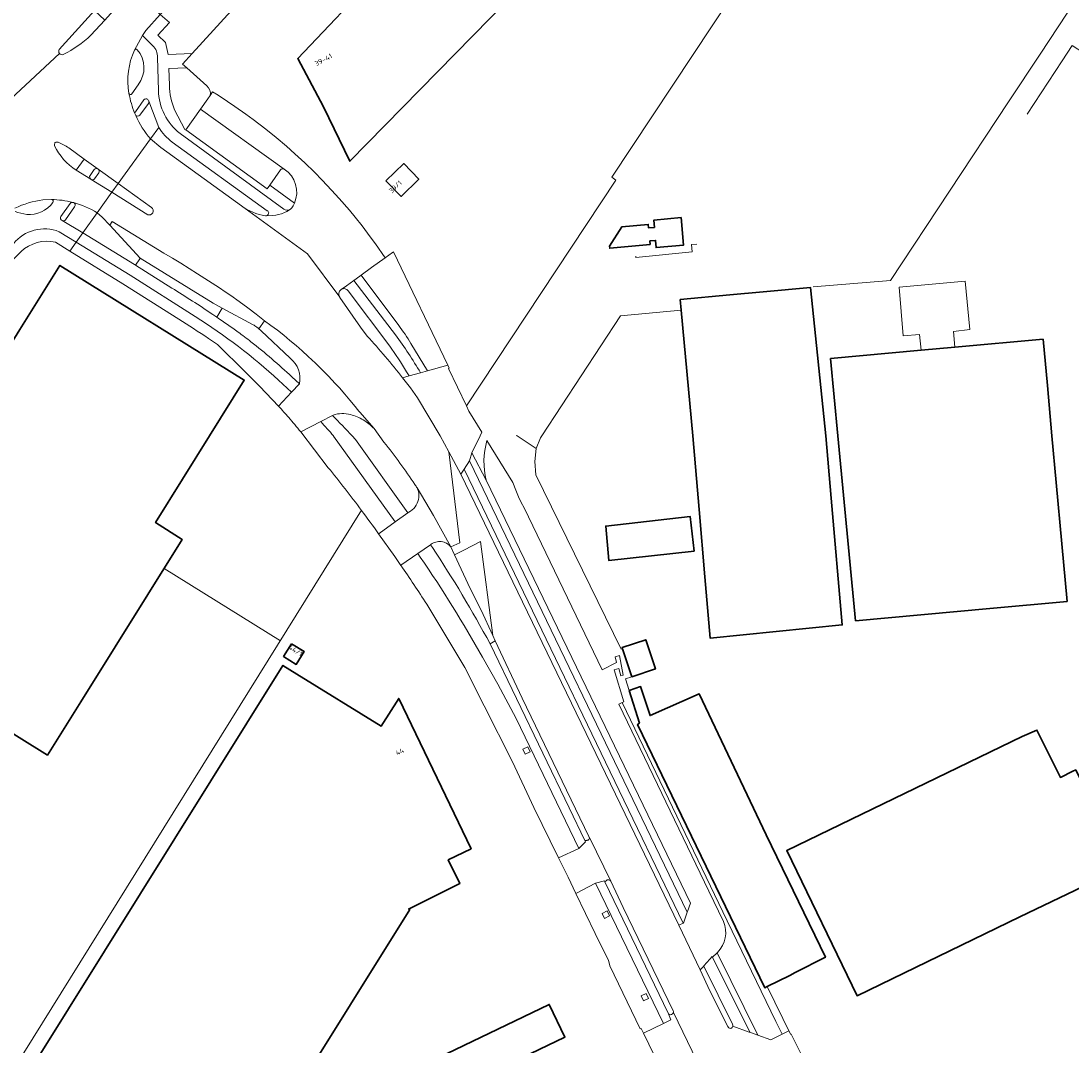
# Model space of a CAD drawing. Extents: x 151587 to 155483, y 462503 to 464608.
# Tile 201 of 236: x 154020 to 154210, y 463890 to 464075. Entities that reach past the tile are written whole.
import ezdxf
from ezdxf.enums import TextEntityAlignment as Align

# ---------------------------------------------------------------- set-up
doc = ezdxf.new("R2010")
doc.units = 0
doc.header["$LTSCALE"] = 0.5
for name, color, linetype, lineweight in [('B-RO-GR-BEPLANTING_CULTUUR_BODEMBEDEKKER-GV', 251, 'CONTINUOUS', 18), ('B-RO-GR-BEPLANTING_CULTUUR_HEESTERS-GV', 251, 'CONTINUOUS', 18), ('B-RO-GR-GROENVOORZIENING-GV', 251, 'CONTINUOUS', 18), ('B-RO-IE-TERREINAFSCHEIDING_KUNSTMATIG_HEKWERK-G', 251, 'IE-TERREINAFSCHEIDING-KUNSTMATIG', 18), ('B-RO-IE-TERREINAFSCHEIDING_KUNSTMATIG_MUUR-G', 251, 'IE-TERREINAFSCHEIDING-KUNSTMATIG-DICHT', 18), ('B-RO-OG-BEBOUWING-GV', 6, 'CONTINUOUS', 35), ('B-RO-OG-BEBOUWING-T18', 1, 'CONTINUOUS', 18), ('B-RO-OG-TERREIN_CULTUURSCHEIDING-GV', 251, 'CONTINUOUS', 18), ('B-RO-VH-VERHARDING_ASFALT-GV', 251, 'CONTINUOUS', 18), ('B-RO-VH-VERHARDING_BETON-GV', 251, 'CONTINUOUS', 18), ('B-RO-VH-VERHARDING_BETONSTRAATSTEEN-GV', 251, 'CONTINUOUS', 18), ('B-RO-VH-VERHARDING_TEGEL-GV', 251, 'CONTINUOUS', 18)]:
    doc.layers.add(name, color=color, linetype=linetype, lineweight=lineweight)
doc.styles.add('NLCS-ISO-M200-T18', font='NLCS-ISO.ttf', dxfattribs={"height": 0.36})
doc.linetypes.add('IE-TERREINAFSCHEIDING-KUNSTMATIG', pattern='A,4,[82,NLCS.SHX,S=0.75,R=90,X=0,Y=0],4,-2', length=10)
doc.linetypes.add('IE-TERREINAFSCHEIDING-KUNSTMATIG-DICHT', pattern='A,8,-1,[82,NLCS.SHX,S=0.75,R=90,X=0,Y=0],-1', length=10)

msp = doc.modelspace()

# ---------------------------------------------------------------- linework, layer by layer
at = {"layer": 'B-RO-GR-BEPLANTING_CULTUUR_BODEMBEDEKKER-GV', "flags": 128}
for points in [[(154090.812, 464016.727), (154093.831, 464011.775), (154097.467, 464012.797), (154087.654, 464033.267), (154087.513, 464033.165), (154086.18, 464032.205), (154083.703, 464030.42)], [(154083.703, 464030.42), (154081.819, 464029.063), (154081.827, 464029.052), (154088.612, 464019.964)], [(154156.775, 463894.214), (154147.974, 463912.395), (154128.963, 463951.818), (154128.364, 463951.517), (154144.676, 463917.76), (154147.316, 463912.294)], [(154146.195, 463906.692), (154146.14, 463906.637), (154153.518, 463891.726), (154155.866, 463890.894), (154157.896, 463891.897), (154156.775, 463894.214)]]:
    msp.add_lwpolyline(points, dxfattribs=at)
at = {"layer": 'B-RO-GR-BEPLANTING_CULTUUR_BODEMBEDEKKER-GV'}
for points in [[(154088.612, 464019.964, -0.0252272), (154090.812, 464016.727)], [(154147.316, 463912.294, -0.3018434), (154146.195, 463906.692)]]:
    msp.add_lwpolyline(points, format="xyb", dxfattribs=at)
at = {"layer": 'B-RO-GR-BEPLANTING_CULTUUR_HEESTERS-GV', "flags": 128}
for points in [[(154067.265, 464048.078), (154065.306, 464045.317), (154069.755, 464042.049)], [(154067.926, 464048.192), (154067.908, 464048.202)]]:
    msp.add_lwpolyline(points, dxfattribs=at)
at = {"layer": 'B-RO-GR-BEPLANTING_CULTUUR_HEESTERS-GV'}
for points in [[(154067.908, 464048.202, 0.3734581), (154067.265, 464048.078)], [(154069.755, 464042.049, 0.3725961), (154067.926, 464048.192)]]:
    msp.add_lwpolyline(points, format="xyb", dxfattribs=at)
at = {"layer": 'B-RO-GR-GROENVOORZIENING-GV', "flags": 128}
for points in [[(154111.029, 463943.413), (154111.463, 463942.512), (154112.364, 463942.946), (154111.93, 463943.847)], [(154125.356, 463913.739), (154125.789, 463912.838), (154126.69, 463913.272), (154126.257, 463914.173)], [(154132.432, 463898.828), (154132.865, 463897.927), (154133.766, 463898.361), (154133.333, 463899.262)]]:
    msp.add_lwpolyline(points, close=True, dxfattribs=at)
at = {"layer": 'B-RO-IE-TERREINAFSCHEIDING_KUNSTMATIG_HEKWERK-G', "flags": 128}
for points in [[(154100.833, 464005.419), (154127.817, 464046.246), (154127.136, 464046.785), (154181.727, 464129.239), (154215.856, 464101.921), (154230.302, 464090.048), (154247.922, 464064.19), (154249.085, 464062.074), (154250.254, 464060.426), (154254.942, 464059.25), (154258.363, 464047.51), (154250.571, 464046.716)], [(154114.46, 464000), (154128.675, 464021.711), (154139.62, 464022.727)], [(154109.864, 464000.1), (154110.015, 464000)], [(154110.015, 464000), (154113.446, 463997.721), (154113.181, 463995.378), (154113.401, 463992.963), (154128.837, 463961.487)], [(154113.446, 463997.721), (154114.222, 463999.636), (154114.46, 464000)], [(154017.498, 463883.124), (154081.918, 463986.613)], [(154067.237, 463962.993), (154046.221, 463976.08)], [(154162.057, 463886.846), (154159.534, 463891.891), (154159.383, 463891.938), (154155.216, 463900.5)]]:
    msp.add_lwpolyline(points, dxfattribs=at)
at = {"layer": 'B-RO-IE-TERREINAFSCHEIDING_KUNSTMATIG_MUUR-G', "flags": 128}
for points in [[(154222.26, 464096.034), (154204.514, 464069.016), (154198.798, 464060.373), (154177.459, 464028.088), (154163.497, 464026.931)], [(154217.944, 464089.463), (154223.994, 464085.478), (154224.944, 464074.627), (154219.596, 464066.5), (154216.972, 464066.21), (154210.314, 464070.58), (154208.48, 464067.799), (154202.146, 464058.176)], [(154142.509, 464034.675), (154141.545, 464034.571), (154141.664, 464033.267), (154131.454, 464032.267), (154131.442, 464032.497)], [(154189.112, 464016.032), (154188.841, 464018.883), (154191.78, 464019.233), (154190.973, 464027.942), (154179.019, 464026.869), (154179.755, 464018.1), (154182.714, 464018.345), (154183.014, 464015.476)], [(154130.731, 463956.476), (154129.591, 463956.095), (154130.277, 463954.038)]]:
    msp.add_lwpolyline(points, dxfattribs=at)
at = {"layer": 'B-RO-OG-BEBOUWING-GV', "flags": 128}
for points in [[(154126.153, 464159.536), (154106.376, 464138.222), (154080.15, 464109.958), (154069.438, 464098.493), (154080.398, 464088.239), (154085.159, 464083.785), (154070.362, 464068.203), (154075.02, 464059.446), (154079.785, 464049.647), (154124.147, 464094.93), (154115.696, 464103.46), (154156.11, 464147.047), (154137.462, 464154.821)], [(154086.311, 464046.104), (154089.035, 464043.295), (154092.24, 464046.403), (154089.516, 464049.212)], [(154133.963, 464035.26), (154135.023, 464035.342), (154135.129, 464034.027), (154140.096, 464034.5), (154139.636, 464039.462), (154134.691, 464038.987), (154134.817, 464037.683), (154133.752, 464037.58), (154133.69, 464038.217), (154128.927, 464037.771), (154126.72, 464034.273), (154126.734, 464033.932), (154134.024, 464034.623)], [(154009.602, 464002.279), (154008.182, 464000), (154000, 463986.866), (153987.013, 463966.02), (154000, 463958.019), (154005.575, 463954.489), (154025.137, 463942.332), (154031.204, 463951.955), (154049.485, 463981.323), (154044.689, 463984.356), (154054.433, 464000), (154060.72, 464010.095), (154027.39, 464030.831), (154020.177, 464019.254)], [(154148.457, 464025.517), (154139.496, 464024.658), (154139.672, 464022.732), (154141.748, 464000), (154142.894, 463986.694), (154143.941, 463974.541), (154144.897, 463963.437), (154168.756, 463965.852), (154166.767, 463988.766), (154165.792, 464000), (154163.047, 464026.81), (154154.468, 464026.05)], [(154207.415, 463991.619), (154206.651, 464000), (154205.818, 464009.131), (154205.056, 464017.486), (154189.112, 464016.032), (154183.014, 464015.476), (154166.651, 464013.984), (154167.986, 464000), (154171.174, 463966.621), (154195.414, 463968.831), (154209.377, 463970.104), (154208.426, 463980.538)], [(154141.999, 463979.166), (154141.297, 463985.447), (154126.018, 463983.732), (154126.592, 463977.495)], [(154130.731, 463956.476), (154135.011, 463957.895), (154133.255, 463963.19), (154128.971, 463961.77), (154129.048, 463961.539)], [(154069.26, 463962.461), (154067.817, 463960.161), (154070.099, 463958.729), (154071.54, 463961.04)], [(154070.236, 463956.979), (154067.697, 463958.555), (154022.447, 463886.078), (154058.752, 463863.391), (154069.178, 463880.099), (154090.597, 463914.424), (154090.412, 463914.51), (154099.632, 463919.128), (154097.557, 463923.383), (154101.703, 463925.409), (154088.628, 463952.574), (154085.417, 463947.557)], [(154130.277, 463954.038), (154132.115, 463948.136), (154131.77, 463947.881), (154154.745, 463900.289), (154155.216, 463900.5), (154159.268, 463902.503), (154160.257, 463903.067), (154165.702, 463905.794), (154155.03, 463927.907), (154142.909, 463953.388), (154134.04, 463949.462), (154132.312, 463954.718)], [(154216.555, 463920.647), (154212.262, 463929.669), (154215.281, 463930.988), (154214.669, 463932.21), (154212.939, 463935.666), (154210.939, 463939.661), (154210.444, 463939.458), (154208.169, 463938.294), (154203.928, 463946.869), (154201.247, 463945.723), (154158.716, 463925.124), (154171.448, 463898.855), (154200.859, 463913.12)], [(154091.113, 463885.411), (154093.941, 463879.525), (154118.639, 463891.389), (154115.811, 463897.275)]]:
    msp.add_lwpolyline(points, close=True, dxfattribs=at)
at = {"layer": 'B-RO-OG-TERREIN_CULTUURSCHEIDING-GV', "flags": 128}
for points in [[(154056.158, 464083.438), (154053.959, 464085.508), (154045.526, 464076.13), (154047.191, 464074.721), (154045.094, 464072.448), (154046.499, 464071.071), (154046.982, 464068.926), (154051.272, 464069.091), (154060.251, 464078.985)], [(154053.934, 464063.246), (154050.312, 464066.495), (154047.08, 464066.37), (154047.196, 464063.374)], [(154050.157, 464055.338), (154052.829, 464059.077), (154054.153, 464060.929), (154054.567, 464061.508)], [(154048.115, 464058.931), (154049.964, 464055.397), (154050.157, 464055.338)], [(154045.272, 464055.766), (154043.741, 464053.661)], [(154043.741, 464053.661), (154045.635, 464052.138), (154060.185, 464041.565)], [(154064.95, 464040.69), (154064.822, 464040.658), (154047.697, 464053.115)], [(154078.244, 464026.484), (154078.236, 464026.479), (154078.176, 464026.435)], [(154086.996, 464016.249), (154079.461, 464026.214)], [(154077.967, 464025.056), (154077.982, 464025.036), (154081.681, 464019.657), (154082.922, 464018.059)], [(154062.293, 464020.103), (154056.685, 464023.071), (154055.74, 464021.464)], [(154063.368, 464019.343), (154063.348, 464019.36)], [(154069.031, 464014.045), (154063.749, 464019.002)], [(154069.302, 464010.668), (154070.671, 464009.445)], [(154089.327, 464010.508), (154090.509, 464010.84), (154090.046, 464011.615)], [(154076.768, 464003.784), (154076.631, 464003.712)], [(154085.949, 463998.864), (154084.163, 464001.334)], [(154080.219, 464000), (154080.779, 463999.386), (154090.247, 463986.107), (154090.442, 463986.215)], [(154094.461, 463980.428), (154094.352, 463980.351), (154094.7, 463979.863)], [(154105.115, 463962.445), (154106.062, 463962.993), (154105.606, 463963.972), (154103.483, 463968.528), (154101.501, 463972.457), (154098.713, 463978.522), (154098.044, 463979.977)], [(154123.069, 463927.429), (154123.055, 463927.457), (154122.962, 463927.647), (154110.898, 463952.612), (154106.062, 463962.993), (154105.115, 463962.445), (154119.423, 463932.808), (154122.26, 463926.903), (154122.588, 463926.933), (154122.626, 463926.932), (154122.664, 463926.935), (154122.701, 463926.941), (154122.738, 463926.95), (154122.774, 463926.962), (154122.809, 463926.977), (154122.842, 463926.995)], [(154126.281, 463919.784), (154126.25, 463919.768), (154126.22, 463919.749), (154126.193, 463919.727), (154126.167, 463919.703), (154126.144, 463919.677), (154125.858, 463919.418), (154137.297, 463895.718), (154137.306, 463895.694), (154137.365, 463895.59)], [(154138.197, 463896.148), (154129.182, 463914.77), (154126.934, 463919.545)], [(154148.928, 463893.718), (154143.731, 463904.222), (154143.079, 463903.517)], [(154143.079, 463903.517), (154144.808, 463899.72), (154148.091, 463893.29)]]:
    msp.add_lwpolyline(points, dxfattribs=at)
at = {"layer": 'B-RO-OG-TERREIN_CULTUURSCHEIDING-GV'}
for points in [[(154047.196, 464063.374, 0.1010636), (154048.115, 464058.931)], [(154054.567, 464061.508, 0.2536257), (154053.934, 464063.246)], [(154047.697, 464053.115, -0.097714), (154045.272, 464055.766)], [(154060.185, 464041.565, 0.1065958), (154064.53, 464039.758)], [(154064.738, 464039.782, 0.5702551), (154064.95, 464040.69)], [(154064.53, 464039.758, 0.1919724), (154064.738, 464039.782)], [(154078.176, 464026.435, 0.4082317), (154077.967, 464025.056)], [(154079.461, 464026.214, 0.4206041), (154078.244, 464026.484)], [(154055.74, 464021.464, -0.0054948), (154059.589, 464018.773)], [(154062.638, 464019.892, 0.0254363), (154062.293, 464020.103)], [(154062.968, 464019.661, 0.0268456), (154062.638, 464019.892)], [(154063.348, 464019.36, 0.0190042), (154062.968, 464019.661)], [(154059.589, 464018.773, -0.0125525), (154061.911, 464017.036)], [(154063.749, 464019.002, 0.0193313), (154063.368, 464019.343)], [(154082.922, 464018.059, -0.0170563), (154089.327, 464010.508)], [(154061.911, 464017.036, -0.0114945), (154065.679, 464013.937)], [(154090.046, 464011.615, 0.0106997), (154086.996, 464016.249)], [(154065.679, 464013.937, -0.0113174), (154069.302, 464010.668)], [(154070.671, 464009.445, 0.2804408), (154069.031, 464014.045)], [(154076.631, 464003.712, -0.0131469), (154080.219, 464000)], [(154078.329, 464004.049, 0.0723701), (154076.768, 464003.784)], [(154079.901, 464003.87, 0.071821), (154078.329, 464004.049)], [(154082.213, 464002.905, 0.0704965), (154079.901, 464003.87)], [(154084.163, 464001.334, 0.070163), (154082.213, 464002.905)], [(154091.547, 463991.216, 0.0247763), (154085.949, 463998.864)], [(154091.927, 463990.618, 0.0571549), (154091.547, 463991.216)], [(154092.166, 463989.951, 0.0553495), (154091.927, 463990.618)], [(154092.189, 463988.542, 0.1114316), (154092.166, 463989.951)], [(154090.442, 463986.215, 0.1123249), (154091.576, 463987.183)], [(154091.576, 463987.183, 0.1113563), (154092.189, 463988.542)], [(154095.342, 463980.841, 0.1007067), (154094.461, 463980.428)], [(154094.7, 463979.863, -0.0222335), (154105.115, 463962.445)], [(154096.312, 463980.906, 0.0999656), (154095.342, 463980.841)], [(154097.266, 463980.605, 0.0932671), (154096.312, 463980.906)], [(154098.044, 463979.977, 0.0924707), (154097.266, 463980.605)], [(154122.842, 463926.995, 0.1467604), (154123.02, 463927.185)], [(154123.02, 463927.185, 0.1520908), (154123.069, 463927.429)], [(154126.452, 463919.817, 0.1238413), (154126.281, 463919.784)], [(154126.725, 463919.739, 0.13256), (154126.452, 463919.817)], [(154126.934, 463919.545, 0.1316092), (154126.725, 463919.739)], [(154138.24, 463895.845, 0.1552672), (154138.197, 463896.148)], [(154137.365, 463895.59, 0.1277479), (154137.548, 463895.445)], [(154137.548, 463895.445, 0.2070175), (154137.92, 463895.438)], [(154137.92, 463895.438, 0.2082046), (154138.21, 463895.734)], [(154138.21, 463895.734, 0.052645), (154138.24, 463895.845)], [(154148.091, 463893.29, 0.0820945), (154148.154, 463893.157)], [(154148.154, 463893.157, 0.6731797), (154148.989, 463893.339)], [(154148.989, 463893.339, 0.213705), (154148.928, 463893.718)]]:
    msp.add_lwpolyline(points, format="xyb", dxfattribs=at)
at = {"layer": 'B-RO-OG-TERREIN_CULTUURSCHEIDING-GV', "flags": 128}
for points in [[(154034.123, 464040.312), (154031.527, 464036.695), (154040.857, 464030.999), (154041.064, 464030.868), (154041.812, 464032.028), (154041.893, 464032.153), (154036.397, 464038.07), (154035.034, 464039.537)], [(154139.246, 463911.601), (154140.007, 463911.955), (154100.449, 463994.001), (154099.84, 463993.077), (154109.223, 463973.631)]]:
    msp.add_lwpolyline(points, close=True, dxfattribs=at)
at = {"layer": 'B-RO-VH-VERHARDING_ASFALT-GV', "flags": 128}
for points in [[(154027.278, 464069.862), (154033.677, 464076.854), (154035.753, 464079.111), (154035.766, 464079.125), (154038.779, 464082.424), (154029.339, 464091.088), (154026.366, 464087.83), (154026.311, 464087.769), (154024.268, 464085.512), (154021.264, 464082.213)], [(154040.868, 464069.718), (154042.293, 464072.359), (154042.899, 464073.236), (154045.526, 464076.13), (154040.602, 464080.721), (154037.648, 464077.489), (154037.565, 464077.398), (154035.496, 464075.134), (154032.992, 464072.393)], [(154009.713, 464052.807), (154027.324, 464069.122)], [(154027.324, 464069.122), (154009.713, 464052.807)], [(154041.1, 464057.929), (154040.947, 464058.279)], [(154028.999, 464052.035), (154031.81, 464050.046), (154034.299, 464048.238), (154034.303, 464048.235), (154037.913, 464045.631), (154043.741, 464053.661)], [(154082.922, 464018.059), (154081.681, 464019.657), (154077.982, 464025.036), (154077.967, 464025.056), (154072.137, 464032.919), (154060.185, 464041.565), (154045.635, 464052.138), (154043.741, 464053.661), (154037.913, 464045.631), (154043.922, 464041.271)], [(154034.123, 464040.312), (154036.763, 464044.053), (154033.022, 464046.367), (154033, 464046.381), (154030.348, 464048.035)], [(154043.266, 464039.984), (154036.763, 464044.053), (154034.123, 464040.312), (154035.034, 464039.537), (154036.397, 464038.07), (154036.858, 464038.749), (154046.2, 464033.047), (154047.724, 464032.135), (154049.241, 464031.211), (154050.751, 464030.275), (154052.254, 464029.327), (154054.261, 464028.042), (154056.257, 464026.741), (154057.264, 464026.07), (154058.26, 464025.383), (154059.808, 464024.282), (154061.339, 464023.157), (154062.854, 464022.011), (154064.361, 464020.829)], [(154024.333, 464042.651), (154025.897, 464042.712)], [(154029.741, 464042.214), (154029.833, 464042.19)], [(154064.361, 464020.829), (154065.536, 464019.969), (154066.7, 464019.089), (154067.842, 464018.187), (154068.971, 464017.267), (154070.087, 464016.325), (154071.185, 464015.365), (154072.265, 464014.387), (154073.589, 464013.138), (154075.145, 464011.6), (154075.905, 464010.818), (154077.153, 464009.489), (154077.887, 464008.68), (154078.851, 464007.582), (154079.793, 464006.471), (154080.718, 464005.347), (154081.158, 464004.765), (154081.401, 464004.493), (154081.563, 464004.312), (154081.567, 464004.307), (154084.163, 464001.334), (154085.949, 463998.864)], [(154091.927, 463990.618), (154094.882, 463985.646), (154098.044, 463979.977), (154099.662, 463980.69), (154097.687, 463997.158), (154096.094, 464000), (154092.034, 464006.876), (154090.736, 464008.671), (154089.327, 464010.508)]]:
    msp.add_lwpolyline(points, dxfattribs=at)
at = {"layer": 'B-RO-VH-VERHARDING_ASFALT-GV'}
for points in [[(154032.992, 464072.393, -0.0711965), (154028.014, 464068.926)], [(154027.324, 464069.122, -0.3242479), (154027.278, 464069.862)], [(154028.014, 464068.926, -0.3132888), (154027.324, 464069.122)], [(154039.873, 464061.912, -0.1510331), (154040.868, 464069.718)], [(154040.947, 464058.279, -0.0567101), (154039.873, 464061.912)], [(154043.741, 464053.661, -0.0756932), (154041.1, 464057.929)], [(154026.437, 464052.446, -0.2493719), (154026.467, 464052.895)], [(154030.348, 464048.035, -0.143477), (154026.437, 464052.446)], [(154026.467, 464052.895, -0.0844781), (154026.56, 464053.003)], [(154026.56, 464053.003, -0.2848251), (154027.055, 464053.084)], [(154027.055, 464053.084, -0.0603713), (154028.999, 464052.035)], [(154019.265, 464041.151, -0.0836894), (154024.333, 464042.651)], [(154025.897, 464042.712, -0.0608636), (154029.741, 464042.214)], [(154029.833, 464042.19, -0.0749761), (154034.123, 464040.312)], [(154043.922, 464041.271, -0.9012371), (154043.266, 464039.984)], [(154089.327, 464010.508, 0.0170563), (154082.922, 464018.059)], [(154085.949, 463998.864, -0.0247763), (154091.547, 463991.216)], [(154091.547, 463991.216, -0.0571549), (154091.927, 463990.618)]]:
    msp.add_lwpolyline(points, format="xyb", dxfattribs=at)
at = {"layer": 'B-RO-VH-VERHARDING_ASFALT-GV', "flags": 128}
msp.add_lwpolyline([(154105.606, 463963.972), (154103.382, 463980.923), (154100.383, 463979.371), (154098.713, 463978.522), (154101.501, 463972.457), (154103.483, 463968.528)], close=True, dxfattribs=at)
at = {"layer": 'B-RO-VH-VERHARDING_BETON-GV', "flags": 128}
for points in [[(154064.361, 464020.829), (154062.854, 464022.011), (154061.339, 464023.157), (154059.808, 464024.282), (154058.26, 464025.383), (154057.264, 464026.07), (154056.257, 464026.741), (154054.261, 464028.042), (154052.254, 464029.327), (154050.751, 464030.275), (154049.241, 464031.211), (154047.724, 464032.135), (154046.2, 464033.047), (154036.858, 464038.749), (154036.397, 464038.07), (154041.893, 464032.153), (154041.9, 464032.145), (154055.09, 464023.993), (154056.685, 464023.071), (154062.293, 464020.103)], [(154063.348, 464019.36), (154064.361, 464020.829)]]:
    msp.add_lwpolyline(points, dxfattribs=at)
at = {"layer": 'B-RO-VH-VERHARDING_BETON-GV'}
for points in [[(154062.293, 464020.103, -0.0254363), (154062.638, 464019.892)], [(154062.638, 464019.892, -0.0268456), (154062.968, 464019.661)], [(154062.968, 464019.661, -0.0190042), (154063.348, 464019.36)]]:
    msp.add_lwpolyline(points, format="xyb", dxfattribs=at)
at = {"layer": 'B-RO-VH-VERHARDING_BETONSTRAATSTEEN-GV', "flags": 128}
for points in [[(154032.992, 464072.393), (154035.496, 464075.134), (154033.677, 464076.854), (154027.278, 464069.862)], [(154040.406, 464061.815), (154041.561, 464063.46)], [(154081.819, 464029.063), (154083.703, 464030.42), (154086.18, 464032.205), (154084.434, 464034.693), (154083.478, 464036.005), (154081.998, 464037.942), (154080.736, 464039.529), (154079.7, 464040.782), (154077.847, 464042.933), (154076.482, 464044.44), (154074.811, 464046.209), (154073.385, 464047.653), (154071.638, 464049.351), (154069.851, 464051.005), (154068.331, 464052.351), (154066.473, 464053.925), (154064.58, 464055.458), (154062.322, 464057.187), (154061.011, 464058.147), (154059.02, 464059.547), (154057.673, 464060.453), (154055.971, 464061.56), (154054.94, 464062.205), (154054.567, 464061.508), (154054.153, 464060.929), (154052.829, 464059.077), (154067.908, 464048.202), (154067.926, 464048.192)], [(154042.589, 464060.754), (154041.036, 464058.584)], [(154041.836, 464057.985), (154043.379, 464060.098)], [(154043.458, 464060.51), (154043.45, 464060.539)], [(154040.947, 464058.279), (154041.1, 464057.929)], [(154067.908, 464048.202), (154052.829, 464059.077), (154050.157, 464055.338), (154064.82, 464044.631), (154065.306, 464045.317), (154067.265, 464048.078)], [(154030.348, 464048.035), (154031.81, 464050.046), (154028.999, 464052.035)], [(154033.611, 464048.156), (154032.849, 464047.088)], [(154034.303, 464048.235), (154034.299, 464048.238)], [(154033, 464046.381), (154033.022, 464046.367)], [(154033.664, 464046.484), (154034.435, 464047.551)], [(154043.922, 464041.271), (154037.913, 464045.631), (154036.763, 464044.053), (154043.266, 464039.984)], [(154025.897, 464042.712), (154024.333, 464042.651)], [(154029.833, 464042.19), (154029.741, 464042.214)], [(154029.254, 464041.986), (154027.57, 464039.662)], [(154028.407, 464039.081), (154030.061, 464041.427)], [(154060.185, 464041.565), (154072.137, 464032.919), (154077.967, 464025.056)], [(154069.102, 464041.021), (154068.904, 464040.891), (154068.375, 464040.584), (154067.989, 464040.391), (154067.416, 464040.165), (154066.922, 464040.013), (154066.42, 464039.902), (154065.807, 464039.818), (154064.738, 464039.782)], [(154078.176, 464026.435), (154078.236, 464026.479), (154078.244, 464026.484), (154079.162, 464027.147), (154080.494, 464028.108), (154080.907, 464028.406), (154081.819, 464029.063)], [(154084.163, 464001.334), (154081.567, 464004.307), (154081.563, 464004.312), (154081.401, 464004.493), (154081.158, 464004.765), (154080.718, 464005.347), (154079.793, 464006.471), (154078.851, 464007.582), (154077.887, 464008.68), (154077.153, 464009.489), (154075.905, 464010.818), (154075.145, 464011.6), (154073.589, 464013.138), (154072.265, 464014.387), (154071.185, 464015.365), (154070.087, 464016.325), (154068.971, 464017.267), (154067.842, 464018.187), (154066.7, 464019.089), (154065.536, 464019.969), (154064.361, 464020.829), (154063.348, 464019.36), (154063.368, 464019.343)], [(154063.749, 464019.002), (154069.031, 464014.045)], [(154070.671, 464009.445), (154069.246, 464007.938), (154066.897, 464005.373)], [(154070.917, 464000.748), (154074.522, 464002.601), (154076.631, 464003.712), (154076.768, 464003.784)], [(154147.316, 463912.294), (154144.676, 463917.76), (154128.364, 463951.517), (154128.963, 463951.818), (154129.268, 463951.972), (154127.526, 463957.722), (154128.38, 463957.979), (154128.776, 463956.653), (154129.162, 463956.753), (154128.505, 463960.32), (154127.7, 463960.074), (154127.987, 463959.057), (154125.369, 463957.76), (154111.253, 463986.995), (154110.757, 463987.992), (154110.287, 463989.003), (154109.776, 463990.184), (154109.214, 463991.579), (154104.554, 463999.156)], [(154148.091, 463893.29), (154144.808, 463899.72), (154143.079, 463903.517), (154139.246, 463911.601), (154109.223, 463973.631), (154099.84, 463993.077), (154097.687, 463997.158), (154099.662, 463980.69), (154098.044, 463979.977), (154098.713, 463978.522), (154100.383, 463979.371), (154103.382, 463980.923), (154105.606, 463963.972), (154106.062, 463962.993), (154110.898, 463952.612), (154122.962, 463927.647), (154123.055, 463927.457), (154123.069, 463927.429)], [(154104.436, 463991.992), (154139.636, 463919.086), (154141.307, 463915.593), (154140.774, 463914.048), (154140.736, 463913.937), (154140.054, 463911.977), (154140.007, 463911.955), (154139.246, 463911.601), (154143.079, 463903.517), (154143.731, 463904.222)], [(154098.044, 463979.977), (154094.882, 463985.646), (154091.927, 463990.618)], [(154090.442, 463986.215), (154090.247, 463986.107), (154090.262, 463986.087), (154087.964, 463984.458), (154085.082, 463982.401), (154084.986, 463982.332), (154084.947, 463982.304), (154087.909, 463978.209), (154088.976, 463976.616), (154088.999, 463976.632), (154092.052, 463978.754), (154094.352, 463980.351), (154094.461, 463980.428)], [(154122.842, 463926.995), (154122.809, 463926.977), (154122.774, 463926.962), (154122.738, 463926.95), (154122.701, 463926.941), (154122.664, 463926.935), (154122.626, 463926.932), (154122.588, 463926.933), (154122.26, 463926.903), (154122.362, 463926.691), (154121.174, 463925.48), (154117.508, 463923.786), (154119.23, 463920.272), (154120.642, 463917.348), (154124.199, 463919.211), (154125.773, 463919.593), (154125.858, 463919.418), (154126.144, 463919.677), (154126.167, 463919.703), (154126.193, 463919.727), (154126.22, 463919.749), (154126.25, 463919.768), (154126.281, 463919.784)], [(154123.069, 463927.429), (154126.934, 463919.545), (154129.182, 463914.77), (154138.197, 463896.148)], [(154126.934, 463919.545), (154123.069, 463927.429)], [(154143.731, 463904.222), (154143.754, 463904.251), (154144.82, 463905.462), (154145.264, 463905.925), (154145.319, 463905.814), (154146.14, 463906.637), (154146.195, 463906.692)], [(154137.365, 463895.59), (154137.807, 463894.498), (154136.442, 463893.84), (154132.834, 463892.089), (154143.46, 463870.209), (154145.207, 463866.844), (154148.002, 463860.764), (154148.244, 463860.239)], [(154138.24, 463895.845), (154152.714, 463865.911), (154153.829, 463863.56), (154155.056, 463860.782)], [(154155.056, 463860.782), (154153.829, 463863.56), (154152.714, 463865.911), (154138.24, 463895.845)], [(154161.135, 463867.072), (154163.157, 463868.912), (154167.714, 463871.161), (154167.763, 463871.185), (154167.739, 463871.234), (154169.118, 463871.901), (154168.096, 463874.016), (154165.053, 463880.313), (154165.1, 463880.464), (154162.473, 463885.806), (154162.057, 463886.846), (154159.534, 463891.891), (154159.383, 463891.938), (154159.111, 463892.497), (154157.896, 463891.897), (154155.866, 463890.894), (154153.518, 463891.726), (154152.029, 463892.254), (154151.949, 463892.282), (154148.989, 463893.339)]]:
    msp.add_lwpolyline(points, dxfattribs=at)
at = {"layer": 'B-RO-VH-VERHARDING_BETONSTRAATSTEEN-GV'}
for points in [[(154028.014, 464068.926, 0.0711965), (154032.992, 464072.393)], [(154027.278, 464069.862, 0.3242479), (154027.324, 464069.122)], [(154027.324, 464069.122, 0.3132888), (154028.014, 464068.926)], [(154040.868, 464069.718, 0.1510331), (154039.873, 464061.912)], [(154041.365, 464069.794, 0.4705905), (154040.868, 464069.718)], [(154041.561, 464063.46, 0.3514324), (154041.365, 464069.794)], [(154039.873, 464061.912, 0.6661717), (154040.406, 464061.815)], [(154043.45, 464060.539, 0.5703744), (154042.589, 464060.754)], [(154043.379, 464060.098, 0.2108594), (154043.458, 464060.51)], [(154041.036, 464058.584, 0.2071015), (154040.947, 464058.279)], [(154041.1, 464057.929, 0.4592682), (154041.836, 464057.985)], [(154026.467, 464052.895, 0.2493719), (154026.437, 464052.446)], [(154026.437, 464052.446, 0.143477), (154030.348, 464048.035)], [(154026.56, 464053.003, 0.0844781), (154026.467, 464052.895)], [(154027.055, 464053.084, 0.2848251), (154026.56, 464053.003)], [(154028.999, 464052.035, 0.0603713), (154027.055, 464053.084)], [(154034.299, 464048.238, 0.3895448), (154033.611, 464048.156)], [(154034.435, 464047.551, 0.3918893), (154034.303, 464048.235)], [(154067.265, 464048.078, -0.3734581), (154067.908, 464048.202)], [(154067.926, 464048.192, -0.3725961), (154069.755, 464042.049)], [(154032.849, 464047.088, 0.4226657), (154033, 464046.381)], [(154033.022, 464046.367, 0.3693815), (154033.664, 464046.484)], [(154024.333, 464042.651, 0.0836894), (154019.265, 464041.151)], [(154021.407, 464040.02, 0.2629931), (154026.125, 464042.189)], [(154026.125, 464042.189, 0.6036755), (154025.897, 464042.712)], [(154029.741, 464042.214, 0.3086191), (154029.254, 464041.986)], [(154030.061, 464041.427, 0.5295883), (154029.833, 464042.19)], [(154019.312, 464040.588, 0.0535371), (154021.407, 464040.02)], [(154043.266, 464039.984, 0.9012371), (154043.922, 464041.271)], [(154064.53, 464039.758, -0.1065958), (154060.185, 464041.565)], [(154069.279, 464041.197, -0.104808), (154069.102, 464041.021)], [(154069.755, 464042.049, -0.0650849), (154069.279, 464041.197)], [(154027.57, 464039.662, 0.4626046), (154027.793, 464038.92)], [(154027.793, 464038.92, 0.3500126), (154028.407, 464039.081)], [(154064.738, 464039.782, -0.1919724), (154064.53, 464039.758)], [(154077.967, 464025.056, -0.4082317), (154078.176, 464026.435)], [(154063.368, 464019.343, -0.0193313), (154063.749, 464019.002)], [(154069.031, 464014.045, -0.2804408), (154070.671, 464009.445)], [(154066.897, 464005.373, -0.0051791), (154067.824, 464004.372)], [(154067.824, 464004.372, -0.0056547), (154068.742, 464003.341)], [(154068.742, 464003.341, -0.0066653), (154069.842, 464002.055)], [(154076.768, 464003.784, -0.0723701), (154078.329, 464004.049)], [(154078.329, 464004.049, -0.071821), (154079.901, 464003.87)], [(154079.901, 464003.87, -0.0704965), (154082.213, 464002.905)], [(154082.213, 464002.905, -0.070163), (154084.163, 464001.334)], [(154069.842, 464002.055, -0.0067349), (154070.917, 464000.748)], [(154104.554, 463999.156, 0.1326083), (154104.436, 463991.992)], [(154091.927, 463990.618, -0.0553495), (154092.166, 463989.951)], [(154092.166, 463989.951, -0.1114316), (154092.189, 463988.542)], [(154091.576, 463987.183, -0.1123249), (154090.442, 463986.215)], [(154092.189, 463988.542, -0.1113563), (154091.576, 463987.183)], [(154094.461, 463980.428, -0.1007067), (154095.342, 463980.841)], [(154095.342, 463980.841, -0.0999656), (154096.312, 463980.906)], [(154096.312, 463980.906, -0.0932671), (154097.266, 463980.605)], [(154097.266, 463980.605, -0.0924707), (154098.044, 463979.977)], [(154123.02, 463927.185, -0.1467604), (154122.842, 463926.995)], [(154123.069, 463927.429, -0.1520908), (154123.02, 463927.185)], [(154126.281, 463919.784, -0.1238413), (154126.452, 463919.817)], [(154126.452, 463919.817, -0.13256), (154126.725, 463919.739)], [(154126.725, 463919.739, -0.1316092), (154126.934, 463919.545)], [(154146.195, 463906.692, 0.3018434), (154147.316, 463912.294)], [(154138.197, 463896.148, -0.1552672), (154138.24, 463895.845)], [(154137.548, 463895.445, -0.1277479), (154137.365, 463895.59)], [(154137.92, 463895.438, -0.2070175), (154137.548, 463895.445)], [(154138.21, 463895.734, -0.2082046), (154137.92, 463895.438)], [(154138.24, 463895.845, -0.052645), (154138.21, 463895.734)], [(154148.154, 463893.157, -0.0820945), (154148.091, 463893.29)], [(154148.989, 463893.339, -0.6731797), (154148.154, 463893.157)]]:
    msp.add_lwpolyline(points, format="xyb", dxfattribs=at)
at = {"layer": 'B-RO-VH-VERHARDING_BETONSTRAATSTEEN-GV', "flags": 128}
msp.add_lwpolyline([(154097.467, 464012.797), (154093.831, 464011.775), (154092.569, 464011.42), (154090.509, 464010.84), (154089.327, 464010.508), (154090.736, 464008.671), (154092.034, 464006.876), (154096.094, 464000), (154097.687, 463997.158), (154099.84, 463993.077), (154100.449, 463994.001), (154101.393, 463995.53), (154101.853, 463996.959), (154103.313, 464000), (154103.629, 464000.658), (154101.279, 464004.484), (154100.833, 464005.419), (154097.61, 464012.178), (154097.74, 464012.226)], close=True, dxfattribs=at)
at = {"layer": 'B-RO-VH-VERHARDING_TEGEL-GV', "flags": 128}
for points in [[(154047.196, 464063.374), (154047.08, 464066.37), (154050.312, 464066.495), (154049.542, 464067.185), (154051.272, 464069.091), (154046.982, 464068.926), (154046.499, 464071.071), (154045.094, 464072.448), (154047.191, 464074.721), (154045.526, 464076.13), (154042.899, 464073.236), (154042.293, 464072.359), (154044.196, 464070.519)], [(154044.196, 464070.519), (154042.293, 464072.359), (154040.868, 464069.718)], [(154045.038, 464068.412), (154045.2, 464062.451)], [(154045.2, 464062.451), (154045.038, 464068.412)], [(154041.561, 464063.46), (154040.406, 464061.815)], [(154041.036, 464058.584), (154042.589, 464060.754)], [(154043.379, 464060.098), (154041.836, 464057.985)], [(154043.45, 464060.539), (154043.458, 464060.51), (154045.272, 464055.766)], [(154043.741, 464053.661), (154045.272, 464055.766), (154043.458, 464060.51)], [(154069.755, 464042.049), (154065.306, 464045.317), (154064.82, 464044.631), (154050.157, 464055.338), (154049.964, 464055.397), (154048.115, 464058.931)], [(154049.106, 464054.665), (154067.874, 464040.981)], [(154067.874, 464040.981), (154049.106, 464054.665)], [(154047.697, 464053.115), (154064.822, 464040.658), (154064.95, 464040.69)], [(154034.299, 464048.238), (154031.81, 464050.046), (154030.348, 464048.035)], [(154030.348, 464048.035), (154033, 464046.381)], [(154032.849, 464047.088), (154033.611, 464048.156)], [(154033.022, 464046.367), (154036.763, 464044.053), (154037.913, 464045.631), (154034.303, 464048.235)], [(154034.435, 464047.551), (154033.664, 464046.484)], [(154027.57, 464039.662), (154029.254, 464041.986)], [(154027.793, 464038.92), (154031.527, 464036.695), (154034.123, 464040.312)], [(154030.061, 464041.427), (154028.407, 464039.081)], [(154064.738, 464039.782), (154065.807, 464039.818), (154066.42, 464039.902), (154066.922, 464040.013), (154067.416, 464040.165), (154067.989, 464040.391), (154068.375, 464040.584), (154068.904, 464040.891)], [(154068.904, 464040.891), (154069.102, 464041.021)], [(154031.527, 464036.695), (154027.793, 464038.92)], [(154026.575, 464035.041), (154029.212, 464033.405), (154030.348, 464035.02), (154027.275, 464036.912)], [(154027.275, 464036.912), (154030.348, 464035.02), (154031.527, 464036.695)], [(154047.614, 464026.724), (154041.064, 464030.868), (154040.857, 464030.999), (154031.527, 464036.695), (154030.348, 464035.02), (154040.069, 464029.036), (154051.866, 464021.576)], [(154051.866, 464021.576), (154040.069, 464029.036), (154030.348, 464035.02), (154029.212, 464033.405), (154038.767, 464027.479), (154048.859, 464021.128)], [(154056.685, 464023.071), (154055.09, 464023.993), (154041.9, 464032.145), (154041.893, 464032.153), (154041.812, 464032.028), (154041.064, 464030.868), (154047.614, 464026.724)], [(154088.612, 464019.964), (154081.827, 464029.052), (154081.819, 464029.063), (154080.907, 464028.406), (154080.494, 464028.108)], [(154080.494, 464028.108), (154079.162, 464027.147), (154078.244, 464026.484)], [(154088.049, 464018.296), (154080.494, 464028.108)], [(154080.494, 464028.108), (154088.049, 464018.296)], [(154079.461, 464026.214), (154086.996, 464016.249)], [(154055.007, 464021.962), (154055.74, 464021.464), (154056.685, 464023.071)], [(154055.74, 464021.464), (154055.007, 464021.962)], [(154054.22, 464017.619), (154055.875, 464016.552), (154060.897, 464011.607), (154063.529, 464008.938), (154066.886, 464005.384), (154066.897, 464005.373), (154069.246, 464007.938), (154066.921, 464010.065)], [(154092.569, 464011.42), (154093.831, 464011.775), (154090.812, 464016.727)], [(154066.921, 464010.065), (154069.246, 464007.938), (154070.671, 464009.445), (154069.302, 464010.668)], [(154090.046, 464011.615), (154090.509, 464010.84), (154092.569, 464011.42)], [(154074.522, 464002.601), (154070.917, 464000.748), (154075.894, 463994.268)], [(154076.631, 464003.712), (154074.522, 464002.601)], [(154076.828, 463999.999), (154076.834, 463999.994), (154087.964, 463984.458), (154090.262, 463986.087)], [(154084.986, 463982.332), (154085.082, 463982.401), (154087.964, 463984.458), (154076.834, 463999.994), (154076.828, 463999.999)], [(154090.262, 463986.087), (154090.247, 463986.107), (154080.779, 463999.386), (154080.219, 464000)], [(154094.7, 463979.863), (154094.352, 463980.351), (154092.052, 463978.754), (154092.513, 463978.111)], [(154092.513, 463978.111), (154092.052, 463978.754), (154088.999, 463976.632)], [(154093.674, 463969.605), (154100.547, 463958.188), (154104.042, 463951.24), (154109.182, 463941.106), (154113.047, 463932.886), (154117.508, 463923.786), (154121.174, 463925.48), (154109.839, 463948.967), (154106.509, 463955.163), (154103.762, 463960.012)], [(154103.762, 463960.012), (154106.509, 463955.163), (154109.839, 463948.967), (154121.174, 463925.48), (154122.362, 463926.691), (154122.26, 463926.903), (154119.423, 463932.808), (154105.115, 463962.445)], [(154148.989, 463893.339), (154151.949, 463892.282), (154152.029, 463892.254), (154145.319, 463905.814), (154145.264, 463905.925), (154144.82, 463905.462), (154143.754, 463904.251), (154143.731, 463904.222)], [(154143.731, 463904.222), (154148.928, 463893.718)]]:
    msp.add_lwpolyline(points, dxfattribs=at)
at = {"layer": 'B-RO-VH-VERHARDING_TEGEL-GV'}
for points in [[(154040.868, 464069.718, -0.4705905), (154041.365, 464069.794)], [(154041.365, 464069.794, -0.3514324), (154041.561, 464063.46)], [(154044.196, 464070.519, -0.2023078), (154045.038, 464068.412)], [(154045.038, 464068.412, 0.2023078), (154044.196, 464070.519)], [(154048.115, 464058.931, -0.1010636), (154047.196, 464063.374)], [(154040.406, 464061.815, -0.6661717), (154039.873, 464061.912)], [(154039.873, 464061.912, 0.0567101), (154040.947, 464058.279)], [(154045.2, 464062.451, 0.2257932), (154049.106, 464054.665)], [(154049.106, 464054.665, -0.2257932), (154045.2, 464062.451)], [(154042.589, 464060.754, -0.5703744), (154043.45, 464060.539)], [(154043.458, 464060.51, -0.2108594), (154043.379, 464060.098)], [(154040.947, 464058.279, -0.2071015), (154041.036, 464058.584)], [(154041.836, 464057.985, -0.4592682), (154041.1, 464057.929)], [(154041.1, 464057.929, 0.0756932), (154043.741, 464053.661)], [(154045.272, 464055.766, 0.097714), (154047.697, 464053.115)], [(154033.611, 464048.156, -0.3895448), (154034.299, 464048.238)], [(154034.303, 464048.235, -0.3918893), (154034.435, 464047.551)], [(154033, 464046.381, -0.4226657), (154032.849, 464047.088)], [(154033.664, 464046.484, -0.3693815), (154033.022, 464046.367)], [(154026.125, 464042.189, -0.2629931), (154021.407, 464040.02)], [(154029.741, 464042.214, 0.0608636), (154025.897, 464042.712)], [(154025.897, 464042.712, -0.6036755), (154026.125, 464042.189)], [(154029.254, 464041.986, -0.3086191), (154029.741, 464042.214)], [(154034.123, 464040.312, 0.0749761), (154029.833, 464042.19)], [(154029.833, 464042.19, -0.5295883), (154030.061, 464041.427)], [(154021.407, 464040.02, -0.0535371), (154019.312, 464040.588)], [(154064.95, 464040.69, -0.5702551), (154064.738, 464039.782)], [(154067.874, 464040.981, 0.2854631), (154068.904, 464040.891)], [(154068.904, 464040.891, -0.2854631), (154067.874, 464040.981)], [(154069.102, 464041.021, 0.104808), (154069.279, 464041.197)], [(154069.279, 464041.197, 0.0650849), (154069.755, 464042.049)], [(154027.793, 464038.92, -0.4626046), (154027.57, 464039.662)], [(154028.407, 464039.081, -0.3500126), (154027.793, 464038.92)], [(154018.983, 464034.744, -0.3260685), (154027.275, 464036.912)], [(154027.275, 464036.912, 0.3260685), (154018.983, 464034.744)], [(154020.367, 464033.342, -0.2434149), (154026.575, 464035.041)], [(154002.206, 464013.444, -0.0193139), (154020.367, 464033.342)], [(154047.614, 464026.724, -0.0061237), (154051.338, 464024.387)], [(154051.338, 464024.387, 0.0061237), (154047.614, 464026.724)], [(154078.244, 464026.484, -0.4206041), (154079.461, 464026.214)], [(154051.338, 464024.387, -0.0062435), (154055.007, 464021.962)], [(154055.007, 464021.962, 0.0062435), (154051.338, 464024.387)], [(154066.921, 464010.065, 0.0443367), (154051.866, 464021.576)], [(154051.866, 464021.576, -0.0443367), (154066.921, 464010.065)], [(154059.589, 464018.773, 0.0054948), (154055.74, 464021.464)], [(154048.859, 464021.128, -0.0092194), (154054.22, 464017.619)], [(154090.812, 464016.727, 0.0252272), (154088.612, 464019.964)], [(154061.911, 464017.036, 0.0125525), (154059.589, 464018.773)], [(154092.569, 464011.42, 0.0210319), (154088.049, 464018.296)], [(154088.049, 464018.296, -0.0210319), (154092.569, 464011.42)], [(154065.679, 464013.937, 0.0114945), (154061.911, 464017.036)], [(154086.996, 464016.249, -0.0106997), (154090.046, 464011.615)], [(154069.302, 464010.668, 0.0113174), (154065.679, 464013.937)], [(154074.522, 464002.601, -0.0114176), (154076.828, 463999.999)], [(154076.828, 463999.999, 0.0114176), (154074.522, 464002.601)], [(154080.219, 464000, 0.0131469), (154076.631, 464003.712)], [(154075.894, 463994.268, -0.0085417), (154081.88, 463986.553)], [(154081.88, 463986.553, -0.0047702), (154084.986, 463982.332)], [(154105.115, 463962.445, 0.0222335), (154094.7, 463979.863)], [(154103.762, 463960.012, 0.0228266), (154092.513, 463978.111)], [(154092.513, 463978.111, -0.0228266), (154103.762, 463960.012)], [(154088.999, 463976.632, -0.007328), (154093.674, 463969.605)], [(154148.928, 463893.718, -0.213705), (154148.989, 463893.339)]]:
    msp.add_lwpolyline(points, format="xyb", dxfattribs=at)
at = {"layer": 'B-RO-VH-VERHARDING_TEGEL-GV', "flags": 128}
for points in [[(154101.393, 463995.53), (154140.736, 463913.937), (154140.774, 463914.048), (154141.307, 463915.593), (154139.636, 463919.086), (154104.436, 463991.992), (154101.853, 463996.959)], [(154140.736, 463913.937), (154101.393, 463995.53), (154100.449, 463994.001), (154140.007, 463911.955), (154140.054, 463911.977)], [(154111.029, 463943.413), (154111.93, 463943.847), (154112.364, 463942.946), (154111.463, 463942.512)], [(154132.823, 463892.112), (154132.834, 463892.089), (154136.442, 463893.84), (154124.199, 463919.211), (154120.642, 463917.348), (154124.128, 463910.13), (154126.305, 463905.679), (154126.499, 463905.283), (154126.782, 463904.263), (154132.261, 463892.854), (154132.42, 463892.937)], [(154124.199, 463919.211), (154136.442, 463893.84), (154137.807, 463894.498), (154137.365, 463895.59), (154137.306, 463895.694), (154137.297, 463895.718), (154125.858, 463919.418), (154125.773, 463919.593)], [(154125.356, 463913.739), (154126.257, 463914.173), (154126.69, 463913.272), (154125.789, 463912.838)], [(154146.14, 463906.637), (154145.319, 463905.814), (154152.029, 463892.254), (154153.518, 463891.726)], [(154132.432, 463898.828), (154133.333, 463899.262), (154133.766, 463898.361), (154132.865, 463897.927)]]:
    msp.add_lwpolyline(points, close=True, dxfattribs=at)

# ---------------------------------------------------------------- texts
at = {"layer": 'B-RO-OG-BEBOUWING-T18', "style": 'NLCS-ISO-M200-T18'}
for s, rotation, p in [('39-41', 28, (154075.012, 464067.979)), ('39/1', 44.1, (154087.997, 464045.032)), ('44/1', 328.1, (154069.987, 463961.237)), ('44', 25.7, (154088.811, 463942.971))]:
    msp.add_text(s, height=0.9, rotation=rotation, dxfattribs=at).set_placement(p, align=Align.MIDDLE)

doc.saveas('drawing.dxf')
